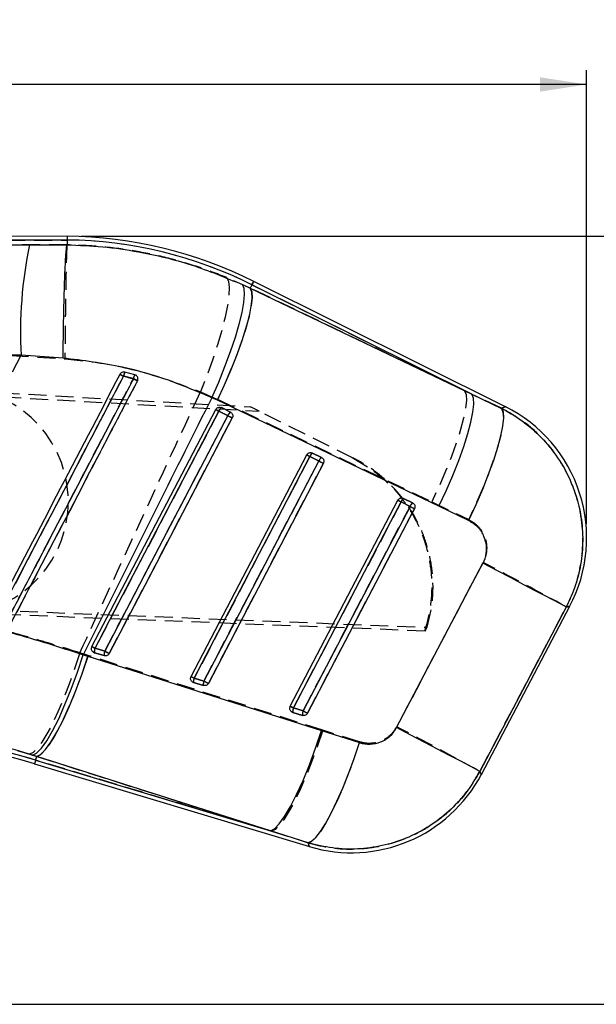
# Model space of a CAD drawing. Extents: x 6 to 410, y 86 to 287.
# Tile 10 of 13: x 224 to 265, y 218 to 287. Entities that reach past the tile are written whole.
import ezdxf

# ---------------------------------------------------------------- set-up
doc = ezdxf.new("R2010")
doc.units = 0
doc.linetypes.add('HIDDEN', pattern=[1.905, 1.27, -0.635])
doc.layers.get('0').update_dxf_attribs({"linetype": 'CONTINUOUS'})
doc.styles.add('SLDTEXTSTYLE0', font='TXT', dxfattribs={"width": 0.75})
doc.dimstyles.new('SLDDIMSTYLE0', dxfattribs={"dimtxt": 3.5, "dimasz": 3.302, "dimexe": 0, "dimexo": 0.0625, "dimgap": 0.875, "dimtad": 1, "dimdec": 0, "dimrnd": 1e-09, "dimzin": 12, "dimtxsty": 'SLDTEXTSTYLE0', "dimsah": 1, "dimcen": 0.09, "dimazin": 3, "dimtfac": 1, "dimtdec": 0, "dimtofl": 0, "dimtmove": 0, "dimatfit": 3, "dimtolj": 1, "dimtzin": 12})

# ---------------------------------------------------------------- blocks, each defined once
blk = doc.blocks.new('_D')
at = {"color": 179, "linetype": 'CONTINUOUS'}
for p, q in [((228.544, 271.939), (281.154, 271.939)), ((280.154, 271.939), (280.154, 217.695)), ((117.827, 217.695), (281.154, 217.695))]:
    blk.add_line(p, q, dxfattribs=at)
for points in [[(280.154, 271.939), (279.646, 268.637), (280.662, 268.637)], [(280.154, 217.695), (280.662, 220.997), (279.646, 220.997)]]:
    blk.add_solid(points, dxfattribs=at)
at = {"color": 179, "linetype": 'CONTINUOUS', "insert": (275.642, 241.095, 0.1), "char_height": 3.5, "attachment_point": 1, "rotation": 90, "style": 'SLDTEXTSTYLE0'}
blk.add_mtext('54', dxfattribs=at)
blk = doc.blocks.new('_D_1')
at = {"color": 179, "linetype": 'CONTINUOUS'}
for p, q in [((40.833, 236.789), (40.833, 283.652)), ((264.245, 251.629), (264.245, 283.652)), ((264.245, 282.652), (40.833, 282.652))]:
    blk.add_line(p, q, dxfattribs=at)
for points in [[(40.833, 282.652), (44.135, 282.144), (44.135, 283.16)], [(264.245, 282.652), (260.943, 283.16), (260.943, 282.144)]]:
    blk.add_solid(points, dxfattribs=at)
at = {"color": 179, "linetype": 'CONTINUOUS', "insert": (157.548, 287.164, 0.1), "char_height": 3.5, "attachment_point": 1, "style": 'SLDTEXTSTYLE0'}
blk.add_mtext('223', dxfattribs=at)

msp = doc.modelspace()

# ---------------------------------------------------------------- linework, layer by layer
at = {"color": 7, "linetype": 'CONTINUOUS'}
for p, q in [((227.5444, 271.9394), (169.8118, 271.6805)), ((227.5444, 271.9394), (227.5433, 271.6683)), ((227.5433, 271.6683), (176.1665, 271.4379)), ((224.8885, 271.3282), (227.5417, 271.3279)), ((227.5417, 271.3279), (227.5418, 271.3283)), ((227.5433, 271.6683), (227.5418, 271.3283)), ((239.9376, 268.5163), (240.4816, 268.26)), ((240.6043, 268.5066), (240.4816, 268.26)), ((256.1343, 260.7751), (240.6043, 268.5066)), ((258.5064, 259.897), (240.7252, 268.7494)), ((240.4816, 268.26), (256.1343, 260.7751)), ((223.6936, 262.3685), (224.2972, 263.5268)), ((227.2657, 263.3298), (224.2972, 263.5268)), ((232.3246, 262.1554), (231.6178, 262.3351)), ((232.3843, 262.1324), (232.3246, 262.1554)), ((256.1343, 260.7751), (258.2224, 259.78)), ((238.1626, 260.3467), (237.765, 260.532)), ((253.8141, 252.8607), (238.1626, 260.3467)), ((229.2961, 242.9556), (238.0443, 259.6966)), ((238.266, 259.5807), (238.8993, 259.2654)), ((238.4303, 259.837), (238.4493, 259.8284)), ((238.4493, 259.8284), (239.0826, 259.5131)), ((244.8647, 256.6337), (244.8836, 256.6251)), ((244.8836, 256.6251), (245.5169, 256.3098)), ((236.3028, 240.8477), (244.4786, 256.4932)), ((244.7003, 256.3774), (245.3336, 256.0622)), ((243.3095, 238.7398), (250.9129, 253.2899)), ((251.1346, 253.1742), (250.9129, 253.2899)), ((251.1346, 253.1742), (251.7679, 252.8589)), ((251.2992, 253.4303), (251.3179, 253.4218)), ((251.3179, 253.4218), (251.9512, 253.1065)), ((255.8998, 251.8614), (253.8141, 252.8607)), ((250.8189, 237.2384), (256.9212, 248.8455)), ((256.8076, 233.9314), (263.0552, 245.8096)), ((230.2073, 242.6323), (229.5177, 242.8397)), ((228.6887, 242.3752), (229.0186, 242.2712)), ((229.0186, 242.2712), (245.5202, 237.0219)), ((229.4758, 242.5241), (229.4012, 242.5585)), ((230.1654, 242.3166), (229.4758, 242.5241)), ((237.214, 240.5244), (236.5244, 240.7319)), ((236.4825, 240.4162), (236.4078, 240.4506)), ((237.1721, 240.2087), (236.4825, 240.4162)), ((243.5312, 238.6241), (243.3095, 238.7398)), ((244.2208, 238.4166), (243.5312, 238.6241)), ((243.4892, 238.3083), (243.4144, 238.3429)), ((244.1789, 238.1009), (243.4892, 238.3083)), ((245.5202, 237.0219), (248.1947, 236.1731)), ((225.4012, 235.1975), (225.1107, 235.2897)), ((225.323, 234.9377), (225.4012, 235.1975)), ((241.9028, 229.95), (225.4012, 235.1975)), ((225.2449, 234.6781), (244.6622, 228.8367)), ((225.323, 234.9377), (241.9028, 229.95)), ((244.5757, 229.0964), (241.9028, 229.95))]:
    msp.add_line(p, q, dxfattribs=at)
at = {"color": 7, "linetype": 'HIDDEN'}
for p, q in [((175.6865, 271.4357), (227.5433, 271.6683)), ((227.5418, 271.3272), (224.141, 271.3253)), ((227.5418, 271.3273), (227.5418, 271.3272)), ((240.4873, 268.2716), (238.834, 269.0104)), ((240.6043, 268.5066), (240.4873, 268.2716)), ((240.6043, 268.5066), (255.6258, 261.0282)), ((255.6258, 261.0282), (240.4873, 268.2716)), ((163.9654, 264.221), (240.4895, 259.8849)), ((164.0773, 263.9162), (241.1126, 259.5747)), ((223.5467, 263.5161), (227.3913, 263.2762)), ((236.9664, 260.9518), (238.1748, 260.4176)), ((258.233, 259.7844), (255.6258, 261.0282)), ((238.1748, 260.4176), (253.3093, 253.1707)), ((238.899, 259.2632), (238.2657, 259.5785)), ((238.449, 259.8285), (238.4197, 259.8412)), ((239.0823, 259.5132), (238.449, 259.8285)), ((241.1126, 259.5747), (240.4895, 259.8849)), ((247.7636, 256.2635), (241.1126, 259.5747)), ((244.8833, 256.6252), (244.8543, 256.6377)), ((245.5166, 256.3099), (244.8833, 256.6252)), ((245.3334, 256.06), (244.7001, 256.3752)), ((247.6725, 256.3089), (248.8005, 255.6249)), ((251.7677, 252.8567), (251.1344, 253.172)), ((251.3176, 253.4219), (251.2891, 253.4343)), ((251.9509, 253.1066), (251.3176, 253.4219)), ((253.3093, 253.1707), (255.9127, 251.9211)), ((252.8396, 244.0505), (163.1673, 247.5629)), ((163.3078, 247.8556), (252.9792, 244.3159)), ((252.8396, 244.0505), (252.9792, 244.3159)), ((229.5174, 242.8376), (230.207, 242.6301)), ((229.0274, 242.3291), (228.4442, 242.5117)), ((245.6094, 237.052), (229.0274, 242.3291)), ((229.4116, 242.5521), (229.4762, 242.5238)), ((229.4762, 242.5238), (230.1658, 242.3164)), ((236.5241, 240.7298), (237.2137, 240.5223)), ((236.418, 240.4444), (236.4829, 240.416)), ((236.4829, 240.416), (237.1725, 240.2085)), ((243.5308, 238.622), (244.2205, 238.4145)), ((243.4243, 238.3368), (243.4896, 238.3081)), ((243.4896, 238.3081), (244.1792, 238.1007)), ((248.2028, 236.2279), (245.6094, 237.052)), ((224.8875, 235.3589), (225.401, 235.197)), ((225.323, 234.9377), (225.401, 235.197)), ((225.401, 235.197), (241.9832, 229.9258)), ((241.9832, 229.9258), (225.323, 234.9377)), ((241.9832, 229.9258), (244.5751, 229.0983))]:
    msp.add_line(p, q, dxfattribs=at)
at = {"color": 7, "linetype": 'HIDDEN', "flags": 128}
for points in [[(238.834, 269.0104), (238.9546, 268.749), (239.0023, 268.328), (238.9761, 267.7567), (238.8764, 267.0478), (238.7056, 266.217), (238.4674, 265.2828), (238.1671, 264.266), (237.8114, 263.1891), (237.4081, 262.0761), (236.9664, 260.9518)], [(240.6043, 268.5066), (240.6572, 268.6128), (240.6949, 268.6887), (240.7176, 268.7342), (240.7252, 268.7494)], [(240.4873, 268.2716), (240.5917, 268.0057), (240.6149, 267.5871), (240.5563, 267.0248), (240.4172, 266.3312), (240.2006, 265.5214), (239.9113, 264.6133), (239.5557, 263.6266), (239.1416, 262.5831), (238.6779, 261.5056), (238.1748, 260.4176)], [(255.6258, 261.0282), (255.73, 260.7624), (255.7528, 260.3436), (255.6938, 259.7811), (255.5543, 259.0871), (255.3373, 258.2769), (255.0476, 257.3683), (254.6915, 256.3812), (254.2768, 255.3371), (253.8127, 254.2591), (253.3093, 253.1707)], [(238.2657, 259.5785), (237.9837, 259.0388), (236.8555, 256.8798), (232.3427, 248.2441), (229.5174, 242.8376)], [(258.233, 259.7844), (258.3416, 259.5254), (258.3678, 259.1115), (258.311, 258.5519), (258.1725, 257.8589), (257.9554, 257.048), (257.6644, 256.1371), (257.3061, 255.1464), (256.8883, 254.0978), (256.4204, 253.0147), (255.9127, 251.9211)], [(258.5064, 259.897), (258.4772, 259.885), (258.233, 259.7844)], [(230.207, 242.6301), (230.489, 243.1698), (231.6172, 245.3288), (236.13, 253.9645), (238.899, 259.2632)], [(230.5202, 242.4683), (230.8023, 243.008), (231.9305, 245.167), (236.4432, 253.8027), (239.2122, 259.1015)], [(244.7001, 256.3752), (244.418, 255.8355), (243.2898, 253.6766), (238.777, 245.0409), (236.5241, 240.7298)], [(237.2137, 240.5223), (237.4958, 241.062), (238.624, 243.221), (243.1368, 251.8567), (245.3334, 256.06)], [(237.527, 240.3604), (237.809, 240.9002), (238.9372, 243.0591), (243.45, 251.6949), (245.6465, 255.8982)], [(251.1344, 253.172), (250.8524, 252.6323), (249.7242, 250.4733), (245.2113, 241.8376), (243.5308, 238.622)], [(244.2205, 238.4145), (244.5025, 238.9543), (245.6307, 241.1132), (250.1436, 249.7489), (251.7677, 252.8567)], [(244.5337, 238.2526), (244.8158, 238.7923), (245.944, 240.9513), (250.4567, 249.587), (252.0808, 252.6949)], [(256.9313, 248.9029), (253.8531, 243.0479), (250.8267, 237.2916)], [(256.6986, 234.1445), (259.7292, 239.8987), (262.8117, 245.7516)], [(262.8117, 245.7516), (263.029, 245.8034), (263.0552, 245.8096)], [(228.4442, 242.5117), (228.0786, 241.3935), (227.6933, 240.312), (227.2965, 239.2902), (226.8965, 238.3496), (226.5018, 237.5102), (226.1209, 236.7898), (225.7617, 236.2036), (225.4318, 235.764), (225.1384, 235.4805), (224.8875, 235.3589)], [(229.0274, 242.3291), (228.6515, 241.2128), (228.2562, 240.1333), (227.8497, 239.1134), (227.4407, 238.1748), (227.0378, 237.3375), (226.6497, 236.6192), (226.2846, 236.0352), (225.9501, 235.5979), (225.6535, 235.3165), (225.401, 235.197)], [(245.6094, 237.052), (245.2336, 235.9364), (244.8383, 234.8576), (244.4319, 233.8385), (244.0229, 232.9007), (243.6201, 232.0641), (243.2321, 231.3465), (242.8669, 230.763), (242.5325, 230.3261), (242.2358, 230.045), (241.9832, 229.9258)], [(248.2028, 236.2279), (247.8266, 235.1062), (247.4306, 234.0219), (247.0234, 232.9982), (246.6137, 232.057), (246.2102, 231.2186), (245.8217, 230.5007), (245.4565, 229.9189), (245.1223, 229.4856), (244.8264, 229.2101), (244.5751, 229.0983)], [(256.8076, 233.9314), (256.7954, 233.9552), (256.6986, 234.1445)], [(244.5751, 229.0983), (244.6525, 228.866), (244.6622, 228.8367)]]:
    msp.add_lwpolyline(points, dxfattribs=at)
at = {"color": 7, "linetype": 'CONTINUOUS', "flags": 128}
for points in [[(237.765, 260.532), (238.2513, 261.6377), (238.6983, 262.7338), (239.096, 263.7958), (239.4355, 264.8003), (239.7093, 265.7249), (239.9113, 266.549), (240.0371, 267.2544), (240.0838, 267.8253), (240.0504, 268.2491), (239.9376, 268.5163)], [(238.1626, 260.3467), (238.6691, 261.4399), (239.1359, 262.5237), (239.5528, 263.5743), (239.9105, 264.5683), (240.201, 265.4839), (240.4181, 266.3007), (240.5569, 267.0007), (240.6142, 267.5684), (240.5889, 267.9913), (240.4816, 268.26)], [(253.8141, 252.8607), (254.3206, 253.954), (254.7876, 255.038), (255.2046, 256.0887), (255.5624, 257.0829), (255.8532, 257.9986), (256.0704, 258.8155), (256.2093, 259.5156), (256.2667, 260.0834), (256.2416, 260.5064), (256.1343, 260.7751)], [(229.5177, 242.8397), (229.7997, 243.3795), (230.9279, 245.5385), (235.4408, 254.1744), (238.266, 259.5807)], [(238.266, 259.5807), (238.2208, 259.6044), (238.1784, 259.6265), (238.1401, 259.6465), (238.107, 259.6638), (238.0802, 259.6778), (238.0605, 259.6881), (238.0484, 259.6944), (238.0443, 259.6966)], [(258.2224, 259.78), (258.3333, 259.5169), (258.3613, 259.0979), (258.3057, 258.5325), (258.1678, 257.8332), (257.9505, 257.0157), (257.6589, 256.0982), (257.2993, 255.1012), (256.8798, 254.0469), (256.4098, 252.9589), (255.8998, 251.8614)], [(238.8993, 259.2654), (238.6172, 258.7257), (237.489, 256.5667), (232.9761, 247.9308), (230.2073, 242.6323)], [(239.2122, 259.1019), (238.9302, 258.5622), (237.802, 256.4032), (233.2891, 247.7672), (230.5203, 242.4687)], [(239.2122, 259.1019), (239.1971, 259.1098), (239.1726, 259.1226), (239.1396, 259.1399), (239.0994, 259.1609), (239.0534, 259.1849), (239.0035, 259.211), (238.9514, 259.2382), (238.8993, 259.2654)], [(236.5244, 240.7319), (236.8065, 241.2716), (237.9347, 243.4306), (242.4476, 252.0666), (244.7003, 256.3774)], [(245.3336, 256.0622), (245.0515, 255.5224), (243.9233, 253.3634), (239.4104, 244.7275), (237.214, 240.5244)], [(245.6465, 255.8986), (245.3645, 255.3589), (244.2362, 253.1999), (239.7234, 244.5639), (237.527, 240.3609)], [(244.4786, 256.4932), (244.4827, 256.4911), (244.4948, 256.4848), (244.5145, 256.4745), (244.5413, 256.4605), (244.5744, 256.4432), (244.6127, 256.4232), (244.6551, 256.4011), (244.7003, 256.3774)], [(245.3336, 256.0622), (245.3858, 256.0349), (245.4378, 256.0077), (245.4877, 255.9816), (245.5337, 255.9576), (245.5739, 255.9366), (245.6069, 255.9193), (245.6314, 255.9065), (245.6465, 255.8986)], [(243.5312, 238.6241), (243.8132, 239.1638), (244.9414, 241.3228), (249.4543, 249.9587), (251.1346, 253.1742)], [(251.7679, 252.8589), (251.4858, 252.3191), (250.3576, 250.1601), (245.8447, 241.5242), (244.2208, 238.4166)], [(252.0808, 252.6953), (251.7988, 252.1556), (250.6706, 249.9966), (246.1577, 241.3606), (244.5338, 238.253)], [(251.7679, 252.8589), (251.8201, 252.8316), (251.8721, 252.8044), (251.922, 252.7783), (251.968, 252.7543), (252.0082, 252.7333), (252.0412, 252.716), (252.0657, 252.7032), (252.0808, 252.6953)], [(262.8036, 245.7497), (262.6497, 245.8309), (262.3458, 245.991), (261.8984, 246.2266), (261.3172, 246.5326), (260.6144, 246.9024), (259.8052, 247.3282), (258.9069, 247.8009), (257.9387, 248.3103), (256.9212, 248.8455)], [(262.8036, 245.7497), (259.7267, 239.8999), (256.699, 234.1437)], [(229.5177, 242.8397), (229.4725, 242.8634), (229.4301, 242.8855), (229.3918, 242.9055), (229.3587, 242.9228), (229.332, 242.9368), (229.3122, 242.9471), (229.3001, 242.9534), (229.2961, 242.9556)], [(225.1107, 235.2897), (225.3929, 235.4322), (225.7272, 235.772), (226.1048, 236.3004), (226.516, 237.0036), (226.9502, 237.8634), (227.3961, 238.8576), (227.8422, 239.9603), (228.2768, 241.1431), (228.6887, 242.3752)], [(225.4012, 235.1975), (225.6845, 235.3386), (226.0209, 235.6771), (226.4017, 236.2041), (226.817, 236.9059), (227.256, 237.7644), (227.7074, 238.7573), (228.1594, 239.8587), (228.6002, 241.0403), (229.0186, 242.2712)], [(230.5203, 242.4687), (230.5052, 242.4766), (230.4806, 242.4895), (230.4476, 242.5067), (230.4074, 242.5277), (230.3615, 242.5517), (230.3115, 242.5778), (230.2595, 242.605), (230.2073, 242.6323)], [(236.3028, 240.8477), (236.3069, 240.8456), (236.319, 240.8393), (236.3387, 240.8289), (236.3655, 240.8149), (236.3985, 240.7977), (236.4368, 240.7777), (236.4792, 240.7555), (236.5244, 240.7319)], [(237.214, 240.5244), (237.2662, 240.4972), (237.3183, 240.47), (237.3682, 240.4439), (237.4142, 240.4199), (237.4544, 240.3988), (237.4874, 240.3816), (237.5119, 240.3688), (237.527, 240.3609)], [(244.2208, 238.4166), (244.273, 238.3893), (244.325, 238.3621), (244.3749, 238.336), (244.4209, 238.312), (244.4611, 238.291), (244.4941, 238.2738), (244.5186, 238.2609), (244.5338, 238.253)], [(256.699, 234.1437), (256.5451, 234.225), (256.2413, 234.385), (255.7941, 234.6205), (255.2131, 234.9264), (254.5106, 235.296), (253.7018, 235.7217), (252.8039, 236.1941), (251.836, 236.7033), (250.8189, 237.2384)], [(241.9028, 229.95), (242.1862, 230.091), (242.5226, 230.4294), (242.9034, 230.9562), (243.3187, 231.6578), (243.7577, 232.5161), (244.209, 233.5087), (244.661, 234.61), (245.1019, 235.7913), (245.5202, 237.0219)], [(244.5757, 229.0964), (244.8269, 229.2067), (245.1222, 229.4794), (245.4555, 229.9086), (245.8197, 230.4852), (246.2069, 231.197), (246.609, 232.0288), (247.0175, 232.963), (247.4237, 233.9797), (247.8189, 235.0574), (248.1947, 236.1731)]]:
    msp.add_lwpolyline(points, dxfattribs=at)
at = {"color": 8, "linetype": 'CONTINUOUS', "flags": 128}
for points in [[(240.7252, 268.7494), (240.7176, 268.7342), (240.6949, 268.6887), (240.6572, 268.6128), (240.6043, 268.5066)], [(258.2224, 259.78), (258.4736, 259.8835), (258.5064, 259.897)], [(263.0552, 245.8096), (263.0263, 245.8028), (262.8036, 245.7497)], [(225.323, 234.9377), (225.2889, 234.8242), (225.2644, 234.743), (225.2498, 234.6943), (225.2449, 234.6781)], [(256.699, 234.1437), (256.7956, 233.9549), (256.8076, 233.9314)], [(244.6622, 228.8367), (244.6527, 228.8653), (244.5757, 229.0964)]]:
    msp.add_lwpolyline(points, dxfattribs=at)
at = {"color": 7, "linetype": 'CONTINUOUS'}
for centre, radius, start, end in [((227.1488, 241.4792), 30.4627, 63.533633, 89.254343), ((254.112, 265.1901), 29.8611, 168.137979, 183.193197), ((227.1488, 241.4792), 30.1916, 63.533633, 89.251328), ((216.0235, 232.5002), 33.3699, 62.306442, 62.800219), ((232.9184, 261.7903), 1.4101, 157.271072, 169.49319), ((233.3284, 261.6524), 1.1228, 153.387159, 168.744865), ((207.6376, 214.6124), 53.2736, 62.162141, 62.51142), ((238.7251, 259.4325), 0.4825, 124.871562, 162.114185), ((239.3585, 259.1172), 0.4826, 124.874533, 162.111009), ((253.8923, 250.629), 10.353, 332.0949, 63.587796), ((245.1594, 256.2293), 0.4825, 124.872389, 162.114516), ((245.7927, 255.914), 0.4824, 124.871494, 162.114999), ((251.5937, 253.026), 0.4824, 124.872268, 162.114352), ((252.227, 252.7107), 0.4824, 124.871196, 162.114805), ((230.0163, 242.6129), 0.5478, 155.541018, 189.337025), ((230.7058, 242.4055), 0.5477, 155.539472, 189.343946), ((237.0231, 240.5051), 0.5478, 155.542063, 189.336789), ((237.7129, 240.2976), 0.548, 155.546178, 189.332763), ((244.0299, 238.3972), 0.5479, 155.543515, 189.336528), ((244.7197, 238.1897), 0.5481, 155.546224, 189.328659), ((208.1431, 177.83), 59.3648, 73.256936, 87.256936), ((208.1431, 177.83), 59.6359, 73.256936, 87.25551), ((247.6447, 238.7508), 10.353, 253.157733, 332.407774)]:
    msp.add_arc(centre, radius, start, end, dxfattribs=at)
at = {"color": 7, "linetype": 'HIDDEN'}
for centre, radius, start, end in [((227.1488, 241.4792), 30.1916, 63.533633, 89.251328), ((248.9331, 295.525), 37.7311, 242.098558, 242.528652), ((232.623, 261.8611), 1.1113, 154.751753, 170.297106), ((233.135, 261.7039), 0.9277, 150.87371, 169.531155), ((251.0734, 297.8049), 40.5769, 242.317799, 242.782001), ((219.6271, 253.206), 8, 267.256936, 87.256936), ((242.1149, 267.0639), 8.4171, 241.078578, 242.786482), ((238.7394, 259.4235), 0.4984, 125.642514, 161.876482), ((239.3727, 259.1082), 0.4984, 125.643743, 161.878881), ((247.8707, 276.2482), 19.2089, 242.156382, 243.207743), ((245.1736, 256.2203), 0.4982, 125.640676, 161.880658), ((248.6467, 264.0485), 8.6287, 241.115203, 242.781429), ((245.8068, 255.9051), 0.4981, 125.636453, 161.8879), ((254.5218, 273.4576), 19.675, 242.159747, 243.186139), ((255.2761, 261.2184), 9.0497, 241.174989, 242.763912), ((251.6078, 253.0172), 0.498, 125.638799, 161.884637), ((252.241, 252.7019), 0.498, 125.635918, 161.885684), ((261.3923, 271.0897), 20.6173, 242.172087, 243.151524), ((119.6903, -14.2549), 296.7947, 61.169272, 62.457234), ((233.3164, 250.2285), 8.3102, 241.06722, 242.796302), ((230.0071, 242.6137), 0.5385, 155.433124, 189.602705), ((230.6968, 242.4062), 0.5386, 155.436546, 189.599514), ((239.0811, 259.4272), 18.9972, 242.152082, 243.215499), ((240.4594, 248.3805), 8.6035, 241.109876, 242.779794), ((237.0143, 240.5058), 0.5389, 155.442466, 189.59078), ((237.7037, 240.2983), 0.5387, 155.435665, 189.597889), ((246.3585, 257.8369), 19.5812, 242.159081, 243.190814), ((247.6419, 246.6095), 8.9834, 241.166467, 242.765568), ((244.0212, 238.3979), 0.5391, 155.441273, 189.585382), ((244.711, 238.1905), 0.5392, 155.44698, 189.58555), ((253.8308, 256.6209), 20.5871, 242.172474, 243.153896), ((208.1431, 177.83), 59.6359, 73.256936, 87.25551), ((123.6513, -7.0435), 275.451, 61.117419, 62.503216)]:
    msp.add_arc(centre, radius, start, end, dxfattribs=at)
at = {"color": 7, "linetype": 'CONTINUOUS'}
for points, knots in [([(176.1665, 271.4379), (180.9592, 271.4274), (197.2007, 271.3919), (213.4407, 271.3545), (224.8885, 271.3282)], [0, 0, 0, 0, 0.295086, 1, 1, 1, 1]), ([(227.2657, 263.3298), (227.2661, 263.3765), (227.269, 263.7087), (227.2774, 264.4958), (227.2945, 265.6703), (227.3195, 266.9439), (227.3494, 268.1105), (227.3834, 269.1412), (227.4207, 270.0021), (227.4603, 270.6705), (227.5011, 271.1405), (227.5282, 271.2654), (227.5417, 271.3279)], [0, 0, 0, 0, 0.0117322, 0.08346021, 0.19803183, 0.31260357, 0.42717133, 0.54173903, 0.65630419, 0.77086934, 0.88543468, 1, 1, 1, 1]), ([(227.5418, 271.3283), (228.3836, 271.2957), (230.0736, 271.2302), (233.0167, 270.8016), (236.3662, 270.0032), (238.74, 269.0149), (239.9376, 268.5163)], [0, 0, 0, 0, 0.1969328, 0.3953621, 0.6949568, 1, 1, 1, 1]), ([(224.2972, 263.5268), (212.8518, 263.5189), (196.6158, 263.5078), (180.3784, 263.4594), (175.5874, 263.4451)], [0, 0, 0, 0, 0.7049426, 1, 1, 1, 1]), ([(237.765, 260.532), (236.7535, 260.9615), (234.7152, 261.8272), (231.1946, 262.8362), (228.669, 263.1535), (227.2657, 263.3298)], [0, 0, 0, 0, 0.3044228, 0.6135007, 1, 1, 1, 1]), ([(231.2767, 262.18), (229.7785, 259.3108), (226.7821, 253.5723), (223.7858, 247.8339), (222.2876, 244.9646)], [0, 0, 0, 0, 0.5000001, 1, 1, 1, 1]), ([(231.6178, 262.3351), (231.5837, 262.3398), (231.5154, 262.3493), (231.4149, 262.3193), (231.3299, 262.2625), (231.294, 262.2068), (231.2767, 262.18)], [0, 0, 0, 0, 0.2547721, 0.5095406, 0.7640389, 1, 1, 1, 1]), ([(222.5447, 244.8313), (222.6386, 245.0112), (223.1083, 245.911), (225.081, 249.6901), (227.5229, 254.3677), (230.049, 259.2067), (231.072, 261.1663), (231.5319, 262.0474)], [0, 0, 0, 0, 0.0313582, 0.1567905, 0.6585206, 0.8464608, 1, 1, 1, 1]), ([(232.2272, 261.8716), (232.1333, 261.6916), (231.6635, 260.7919), (229.6908, 257.0128), (227.248, 252.3335), (224.7217, 247.4941), (223.6985, 245.5339), (223.2391, 244.6539)], [0, 0, 0, 0, 0.0313555, 0.1567765, 0.6584604, 0.8466717, 1, 1, 1, 1]), ([(223.5251, 244.5038), (223.6187, 244.6832), (224.0882, 245.5824), (226.061, 249.3607), (228.964, 254.9203), (231.4911, 259.7601), (232.5149, 261.7208)], [0, 0, 0, 0, 0.0312554, 0.1566757, 0.6583565, 1, 1, 1, 1]), ([(231.5319, 262.0474), (231.6766, 262.0122), (231.9089, 261.9557), (232.14, 261.8946), (232.2272, 261.8716)], [0, 0, 0, 0, 0.6224406, 1, 1, 1, 1]), ([(232.5149, 261.7208), (232.5272, 261.7509), (232.5525, 261.8127), (232.5504, 261.9159), (232.5157, 262.0132), (232.4566, 262.0885), (232.4058, 262.1193), (232.3843, 262.1324)], [0, 0, 0, 0, 0.20174806, 0.41527954, 0.62881821, 0.842341, 1, 1, 1, 1]), ([(237.765, 260.532), (236.4913, 257.9917), (233.4586, 251.9431), (230.4397, 245.8875), (228.6887, 242.3752)], [0, 0, 0, 0, 0.4199752, 1, 1, 1, 1]), ([(238.0443, 259.6966), (238.0629, 259.725), (238.1001, 259.7819), (238.1873, 259.8382), (238.2862, 259.8643), (238.3704, 259.8587), (238.4163, 259.8421), (238.4303, 259.837)], [0, 0, 0, 0, 0.2233066, 0.4465939, 0.6714302, 0.899765, 1, 1, 1, 1]), ([(239.0826, 259.5131), (239.1056, 259.4993), (239.1574, 259.4681), (239.216, 259.3912), (239.2489, 259.294), (239.2495, 259.192), (239.2243, 259.1311), (239.2122, 259.1019)], [0, 0, 0, 0, 0.1687102, 0.3807738, 0.5928513, 0.804924, 1, 1, 1, 1]), ([(258.2224, 259.78), (258.2561, 259.763), (258.8326, 259.4725), (259.8978, 258.7974), (261.2524, 257.5729), (262.3641, 256.1314), (263.2853, 254.3887), (263.8343, 252.5285), (264.0124, 250.6462), (263.895, 248.9551), (263.5145, 247.2939), (263.0406, 246.2644), (262.8036, 245.7497)], [0, 0, 0, 0, 0.0069127, 0.1179642, 0.2290146, 0.3389212, 0.4488266, 0.5875949, 0.6903341, 0.793073, 0.8965363, 1, 1, 1, 1]), ([(244.4786, 256.4932), (244.4972, 256.5217), (244.5344, 256.5786), (244.6216, 256.6349), (244.7205, 256.661), (244.8048, 256.6554), (244.8507, 256.6387), (244.8647, 256.6337)], [0, 0, 0, 0, 0.2232731, 0.4464794, 0.6712918, 0.8995387, 1, 1, 1, 1]), ([(245.5169, 256.3098), (245.5399, 256.296), (245.5918, 256.2647), (245.6504, 256.1878), (245.6832, 256.0906), (245.6838, 255.9886), (245.6586, 255.9278), (245.6465, 255.8986)], [0, 0, 0, 0, 0.16889926, 0.3809864, 0.59306097, 0.80513948, 1, 1, 1, 1]), ([(250.9129, 253.2899), (250.9315, 253.3184), (250.9687, 253.3753), (251.0559, 253.4316), (251.1548, 253.4577), (251.2391, 253.4521), (251.2851, 253.4354), (251.2992, 253.4303)], [0, 0, 0, 0, 0.2232011, 0.4463344, 0.6710725, 0.8992436, 1, 1, 1, 1]), ([(251.9512, 253.1065), (251.9742, 253.0926), (252.0262, 253.0613), (252.0847, 252.9843), (252.1176, 252.8872), (252.1181, 252.7852), (252.0929, 252.7244), (252.0808, 252.6953)], [0, 0, 0, 0, 0.16925145, 0.3813121, 0.59339597, 0.80547266, 1, 1, 1, 1]), ([(256.9212, 248.8455), (256.9219, 248.8468), (257.0352, 249.0624), (257.1898, 249.534), (257.1775, 250.1942), (256.98, 250.8319), (256.592, 251.4369), (256.1345, 251.7174), (255.8998, 251.8614)], [0, 0, 0, 0, 0.0012026, 0.2046373, 0.4080484, 0.5466793, 0.7674281, 1, 1, 1, 1]), ([(215.0374, 245.7583), (216.1815, 245.5623), (218.4695, 245.1704), (221.9041, 244.3879), (225.3285, 243.4728), (227.5686, 242.741), (228.6887, 242.3752)], [0, 0, 0, 0, 0.246889, 0.4937677, 0.7468862, 1, 1, 1, 1]), ([(229.4012, 242.5585), (229.374, 242.5801), (229.3195, 242.6233), (229.2711, 242.7182), (229.2557, 242.8217), (229.271, 242.9031), (229.2909, 242.9447), (229.2961, 242.9556)], [0, 0, 0, 0, 0.2320522, 0.464192, 0.6941989, 0.9205359, 1, 1, 1, 1]), ([(230.5203, 242.4687), (230.5015, 242.4399), (230.4639, 242.3823), (230.3759, 242.3254), (230.2766, 242.2993), (230.2044, 242.3054), (230.1688, 242.3156), (230.1654, 242.3166)], [0, 0, 0, 0, 0.2436631, 0.4873201, 0.7309755, 0.9746275, 1, 1, 1, 1]), ([(236.4078, 240.4506), (236.3806, 240.4723), (236.3261, 240.5155), (236.2778, 240.6105), (236.2625, 240.714), (236.2778, 240.7953), (236.2977, 240.8369), (236.3028, 240.8477)], [0, 0, 0, 0, 0.23212105, 0.46430123, 0.69436247, 0.92075515, 1, 1, 1, 1]), ([(237.527, 240.3609), (237.5257, 240.3584), (237.5083, 240.3259), (237.4629, 240.2693), (237.3753, 240.214), (237.2747, 240.1909), (237.2057, 240.1987), (237.1729, 240.2085), (237.1721, 240.2087)], [0, 0, 0, 0, 0.019989, 0.2636204, 0.5072846, 0.7509083, 0.994581, 1, 1, 1, 1]), ([(243.4144, 238.3429), (243.3872, 238.3645), (243.3328, 238.4077), (243.2845, 238.5028), (243.2692, 238.6063), (243.2846, 238.6875), (243.3044, 238.7291), (243.3095, 238.7398)], [0, 0, 0, 0, 0.23218942, 0.46445523, 0.69459654, 0.92105952, 1, 1, 1, 1]), ([(244.5338, 238.253), (244.5324, 238.2505), (244.515, 238.2179), (244.4695, 238.1614), (244.3819, 238.1061), (244.2813, 238.083), (244.2124, 238.0909), (244.1795, 238.1007), (244.1789, 238.1009)], [0, 0, 0, 0, 0.0203309, 0.2639927, 0.5076343, 0.751268, 0.9949199, 1, 1, 1, 1]), ([(225.1107, 235.2897), (224.2928, 235.5343), (222.657, 236.0236), (220.0987, 236.6148), (217.4798, 237.0991), (215.7043, 237.3087), (214.8165, 237.4135)], [0, 0, 0, 0, 0.2458322, 0.4916718, 0.7458236, 1, 1, 1, 1]), ([(248.1947, 236.1731), (248.2011, 236.1711), (248.4445, 236.0948), (248.9546, 236.0261), (249.5919, 236.158), (250.155, 236.446), (250.5541, 236.7958), (250.749, 237.1215), (250.8189, 237.2384)], [0, 0, 0, 0, 0.00665684, 0.25181162, 0.49718116, 0.63198788, 0.86798122, 1, 1, 1, 1]), ([(256.699, 234.1437), (256.3747, 233.6028), (255.7597, 232.5766), (254.536, 231.2981), (253.1312, 230.2143), (251.536, 229.3885), (249.8075, 228.8528), (248.0662, 228.6216), (246.2954, 228.6726), (245.1489, 228.9552), (244.5757, 229.0964)], [0, 0, 0, 0, 0.1328493, 0.2520118, 0.371175, 0.5063242, 0.628859, 0.7513946, 0.8756965, 1, 1, 1, 1])]:
    msp.add_open_spline(points, degree=3, knots=knots, dxfattribs=at)
at = {"color": 7, "linetype": 'HIDDEN'}
for points, knots in [([(227.5418, 271.3272), (227.5353, 271.2647), (227.5225, 271.1398), (227.5024, 270.6699), (227.4824, 270.0015), (227.4629, 269.1406), (227.4444, 268.1099), (227.4273, 266.9434), (227.4121, 265.6697), (227.4005, 264.478), (227.3941, 263.6727), (227.3916, 263.3229), (227.3913, 263.2762)], [0, 0, 0, 0, 0.11405869, 0.2281174, 0.34217602, 0.45623463, 0.57029569, 0.68435684, 0.79842193, 0.91248702, 0.98831562, 1, 1, 1, 1]), ([(238.834, 269.0104), (238.1135, 269.2884), (236.6725, 269.8444), (234.4103, 270.4802), (232.0852, 270.9542), (229.7824, 271.2497), (228.2628, 271.3023), (227.5418, 271.3273)], [0, 0, 0, 0, 0.2007328, 0.4014632, 0.6076465, 0.8138308, 1, 1, 1, 1]), ([(227.3913, 263.2762), (227.9758, 263.2193), (229.8999, 263.032), (233.1626, 262.3692), (235.6888, 261.4278), (236.9664, 260.9518)], [0, 0, 0, 0, 0.1773838, 0.5839745, 1, 1, 1, 1]), ([(231.5275, 262.0484), (230.0189, 259.1571), (227.4705, 254.2735), (224.4758, 248.5343), (222.9898, 245.6863), (222.5434, 244.8308)], [0, 0, 0, 0, 0.503778, 0.8509299, 1, 1, 1, 1]), ([(223.2378, 244.6533), (224.7458, 247.5434), (227.2931, 252.4252), (230.2881, 258.1649), (231.775, 261.0145), (232.2227, 261.8724)], [0, 0, 0, 0, 0.503531, 0.8505247, 1, 1, 1, 1]), ([(232.5145, 261.7209), (232.4222, 261.5441), (231.954, 260.6476), (229.9827, 256.8719), (227.0784, 251.3096), (224.5501, 246.4671), (223.525, 244.5038)], [0, 0, 0, 0, 0.0307995, 0.1562197, 0.6579006, 1, 1, 1, 1]), ([(232.2227, 261.8724), (232.137, 261.8951), (231.906, 261.9562), (231.6736, 262.0128), (231.5275, 262.0484)], [0, 0, 0, 0, 0.3711774, 1, 1, 1, 1]), ([(228.4442, 242.5117), (229.7342, 245.3069), (232.5718, 251.455), (235.4155, 257.6003), (236.9664, 260.9518)], [0, 0, 0, 0, 0.4546367, 1, 1, 1, 1]), ([(262.8117, 245.7516), (262.9084, 245.9463), (263.2591, 246.6524), (263.6985, 247.9472), (263.9883, 249.6322), (263.9895, 251.3328), (263.7096, 253.0744), (263.1213, 254.767), (262.2317, 256.349), (261.1165, 257.7234), (259.7844, 258.9092), (258.7501, 259.4927), (258.233, 259.7844)], [0, 0, 0, 0, 0.0397528, 0.1441915, 0.2486299, 0.3511387, 0.4536479, 0.569709, 0.6766522, 0.7835971, 0.891798, 1, 1, 1, 1]), ([(252.9792, 244.3159), (253.1117, 244.8633), (253.3806, 245.9738), (253.4229, 247.6879), (253.1951, 249.3971), (252.6828, 251.0297), (251.898, 252.5668), (250.8755, 253.9384), (249.6252, 255.1274), (248.5492, 255.8585), (247.8994, 256.1935), (247.7636, 256.2635)], [0, 0, 0, 0, 0.1192153, 0.24188787, 0.36110296, 0.48377503, 0.60299619, 0.72567355, 0.84490195, 0.96758657, 1, 1, 1, 1]), ([(249.2232, 255.3403), (249.6368, 255.0065), (250.4887, 254.319), (251.5429, 253.0077), (252.3957, 251.5272), (252.9882, 249.905), (253.2992, 248.2228), (253.32, 246.4978), (253.1107, 245.1042), (252.8675, 244.3015), (252.792, 244.0524)], [0, 0, 0, 0, 0.1259021, 0.2593608, 0.3966904, 0.5301409, 0.6674623, 0.8008984, 0.9382049, 1, 1, 1, 1]), ([(255.9127, 251.9211), (255.9182, 251.9184), (256.15, 251.8061), (256.5733, 251.5035), (256.9488, 250.9672), (257.1632, 250.3706), (257.217, 249.7377), (257.0834, 249.207), (256.9523, 248.945), (256.9313, 248.9029)], [0, 0, 0, 0, 0.005216, 0.2197852, 0.4346514, 0.5507183, 0.7539116, 0.960473, 1, 1, 1, 1]), ([(228.4442, 242.5117), (227.3634, 242.856), (225.2019, 243.5445), (221.8471, 244.4227), (218.426, 245.1863), (216.1092, 245.5718), (214.9508, 245.7645)], [0, 0, 0, 0, 0.2468873, 0.4937781, 0.7468837, 1, 1, 1, 1]), ([(214.7415, 237.4246), (215.588, 237.3263), (217.2809, 237.1298), (219.8345, 236.6704), (222.3863, 236.0953), (224.0538, 235.6044), (224.8875, 235.3589)], [0, 0, 0, 0, 0.2460102, 0.4920003, 0.7460037, 1, 1, 1, 1]), ([(250.8267, 237.2916), (250.695, 237.0857), (250.5627, 236.8788), (250.2093, 236.5467), (249.8586, 236.3152), (249.2172, 236.1159), (248.6661, 236.103), (248.309, 236.1993), (248.2028, 236.2279)], [0, 0, 0, 0, 0.2351571, 0.2362459, 0.4723346, 0.635246, 0.8916224, 1, 1, 1, 1]), ([(244.5751, 229.0983), (245.0641, 228.9737), (246.1382, 228.7), (247.8581, 228.6154), (249.8289, 228.8363), (251.6876, 229.4423), (253.3512, 230.3702), (254.679, 231.4283), (255.831, 232.6847), (256.4094, 233.6579), (256.6986, 234.1445)], [0, 0, 0, 0, 0.10631, 0.2335372, 0.360763, 0.5233609, 0.6423495, 0.7613368, 0.8806683, 1, 1, 1, 1])]:
    msp.add_open_spline(points, degree=3, knots=knots, dxfattribs=at)

# ---------------------------------------------------------------- dimensions: what is measured, and where the dimension line sits
at = {"color": 179, "linetype": 'CONTINUOUS'}
dim = msp.add_linear_dim(base=(40.8332, 282.6524), p1=(264.2453, 250.629), p2=(40.8332, 235.7889), dimstyle='SLDDIMSTYLE0', dxfattribs=at)
dim.commit()
dim.dimension.update_dxf_attribs({"geometry": '_D_1', "text_midpoint": (162.8492, 282.6524), "dimtype": 160})
dim = msp.add_linear_dim(base=(280.1541, 217.6947), p1=(227.5444, 271.9394), p2=(116.8267, 217.6947), angle=90, dimstyle='SLDDIMSTYLE0', dxfattribs=at)
dim.commit()
dim.dimension.update_dxf_attribs({"geometry": '_D', "text_midpoint": (280.1541, 245.1026), "dimtype": 160})

doc.saveas('drawing.dxf')
